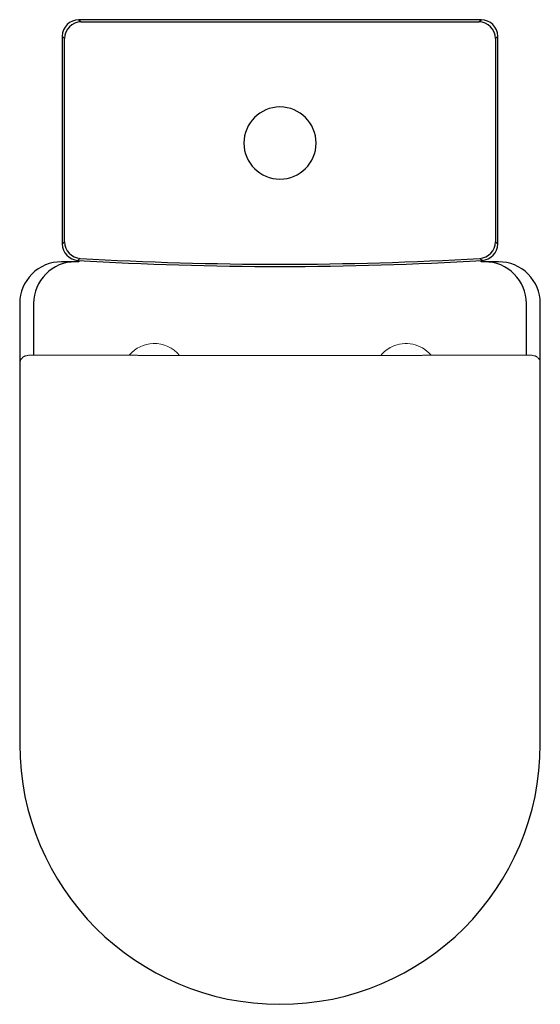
# Model space of a CAD drawing. Header units: millimetres. Extents: x 1644.761 to 1645.136, y 488.864 to 489.573.
import ezdxf

# ---------------------------------------------------------------- set-up
doc = ezdxf.new("R2010")
doc.units = ezdxf.units.MM
doc.layers.add('SANINDUSA', color=3, linetype='Continuous')

msp = doc.modelspace()

# ---------------------------------------------------------------- linework, layer by layer
at = {"layer": 'SANINDUSA'}
for p, q in [((1644.80333, 489.57302), (1644.80492, 489.57142)), ((1645.09296, 489.57302), (1644.80333, 489.57302)), ((1644.80333, 489.57302), (1644.80333, 489.57302)), ((1644.80492, 489.57142), (1645.09136, 489.57142)), ((1645.09136, 489.57142), (1645.09296, 489.57302)), ((1644.79294, 489.55944), (1644.79134, 489.56103)), ((1644.79134, 489.56103), (1644.79134, 489.41149)), ((1644.79134, 489.56103), (1644.79134, 489.56103)), ((1644.79294, 489.41299), (1644.79294, 489.55944)), ((1645.10494, 489.56103), (1645.10334, 489.55944)), ((1645.10334, 489.55944), (1645.10334, 489.41299)), ((1645.10494, 489.41149), (1645.10494, 489.56103)), ((1645.10494, 489.56103), (1645.10495, 489.56103))]:
    msp.add_line(p, q, dxfattribs=at)
at = {"layer": 'SANINDUSA', "linetype": 'Continuous', "lineweight": 15}
for p, q in [((1644.76493, 489.33078), (1644.76468, 489.33077)), ((1644.7656, 489.33093), (1644.76493, 489.33078)), ((1644.76979, 489.33137), (1644.76752, 489.33124)), ((1644.77758, 489.3314), (1644.84435, 489.3314)), ((1645.11893, 489.3314), (1645.05217, 489.3314)), ((1645.12817, 489.33132), (1645.12673, 489.33137)), ((1645.12817, 489.33132), (1645.12899, 489.33124)), ((1645.13091, 489.33093), (1645.13159, 489.33078)), ((1645.13159, 489.33078), (1645.13184, 489.33077))]:
    msp.add_line(p, q, dxfattribs=at)
at = {"layer": 'SANINDUSA', "flags": 128}
for points in [[(1644.79134, 489.41149), (1644.79233, 489.41242), (1644.79294, 489.41299)], [(1645.10334, 489.41299), (1645.10396, 489.41242), (1645.10494, 489.41149)], [(1644.80422, 489.40103), (1644.80356, 489.40041), (1644.80262, 489.39953)], [(1645.09367, 489.39953), (1645.09257, 489.40055), (1645.09206, 489.40103)]]:
    msp.add_lwpolyline(points, dxfattribs=at)
at = {"layer": 'SANINDUSA'}
for points in [[(1644.80314, 489.39949), (1644.80314, 489.39857), (1644.79064, 489.39857, 0.414214), (1644.76064, 489.36857), (1644.76064, 489.05107, 1), (1645.13564, 489.05107), (1645.13564, 489.36857, 0.414214), (1645.10564, 489.39857), (1645.09314, 489.39857), (1645.09314, 489.39949)], [(1644.80064, 489.39857, 0.414214), (1644.77064, 489.36857), (1644.77064, 489.33138)], [(1645.12564, 489.33138), (1645.12564, 489.36857, 0.414214), (1645.09564, 489.39857)]]:
    msp.add_lwpolyline(points, format="xyb", dxfattribs=at)
at = {"layer": 'SANINDUSA', "extrusion": (9.71445e-17, 3.47169e-15, -1)}
msp.add_circle((-1644.94814, 489.48412), 0.026, dxfattribs=at)
at = {"layer": 'SANINDUSA'}
for centre, radius, start, end in [((1644.80496, 489.5594), 0.01202, 90.18917, 179.8108), ((1645.09132, 489.5594), 0.01202, 0.1892, 89.8108), ((1644.80333, 489.41149), 0.01199, 180.02335, 266.59374), ((1644.80496, 489.41303), 0.01202, 180.17536, 266.47685), ((1645.09132, 489.41303), 0.01202, 273.52311, 359.82465), ((1645.09295, 489.41149), 0.01199, 273.40613, 359.97674), ((1644.94814, 491.86136), 2.46614, 266.61709, 273.38291), ((1644.94814, 491.86136), 2.46454, 266.65226, 273.34774)]:
    msp.add_arc(centre, radius, start, end, dxfattribs=at)
at = {"layer": 'SANINDUSA', "linetype": 'Continuous', "lineweight": 15}
for centre, start, end in [((1644.85759, 489.31621), 91.73338, 139.39766), ((1644.85759, 489.31621), 39.01562, 91.73338), ((1645.03893, 489.31621), 40.60349, 115.62847), ((1645.03893, 489.31621), 115.62847, 140.79682)]:
    msp.add_arc(centre, 0.0235, start, end, dxfattribs=at)
at = {"layer": 'SANINDUSA'}
for centre, major_axis, start_param, end_param in [((1644.80335, 489.56101), (0.0085, -0.0085), 2.357564, 3.925621), ((1645.09293, 489.56101), (0.0085, 0.0085), 5.499157, 7.067214)]:
    msp.add_ellipse(centre, major_axis=major_axis, ratio=0.998629, start_param=start_param, end_param=end_param, dxfattribs=at)
at = {"layer": 'SANINDUSA', "linetype": 'Continuous', "lineweight": 15}
for centre, major_axis, start_param, end_param in [((1644.7669, 489.32526), (0.00602, -0.00006), 2.439533, 3.150741), ((1645.12962, 489.32526), (0.00602, 0.00006), 6.274037, 6.985245)]:
    msp.add_ellipse(centre, major_axis=major_axis, ratio=0.996219, start_param=start_param, end_param=end_param, dxfattribs=at)
for points, knots in [([(1644.76468, 489.33077), (1644.76463, 489.33076), (1644.76454, 489.33073), (1644.76413, 489.33056), (1644.7636, 489.33027), (1644.76295, 489.32983), (1644.76256, 489.32941), (1644.76234, 489.32918)], [0, 0, 0, 0, 0.1689443, 0.345279, 0.5332337, 0.7394409, 1, 1, 1, 1]), ([(1644.76752, 489.33124), (1644.76746, 489.33123), (1644.76716, 489.3312), (1644.76666, 489.33116), (1644.76596, 489.331), (1644.7656, 489.33093)], [0, 0, 0, 0, 0.117477, 0.557898, 1, 1, 1, 1]), ([(1644.76979, 489.33137), (1644.76997, 489.33137), (1644.77034, 489.33138), (1644.77196, 489.33139), (1644.77418, 489.33139), (1644.77618, 489.33139), (1644.77733, 489.3314), (1644.77758, 489.3314)], [0, 0, 0, 0, 0.2335, 0.467, 0.700501, 0.934001, 1, 1, 1, 1]), ([(1644.84765, 489.33099), (1644.84764, 489.33099), (1644.84737, 489.33098), (1644.84679, 489.33104), (1644.84596, 489.33118), (1644.84519, 489.33133), (1644.84466, 489.3314), (1644.84439, 489.3314), (1644.84435, 489.3314)], [0, 0, 0, 0, 0.007938, 0.20538, 0.433008, 0.719877, 0.946252, 1, 1, 1, 1]), ([(1644.94826, 489.331), (1644.94185, 489.331), (1644.92368, 489.331), (1644.89222, 489.33099), (1644.8651, 489.33099), (1644.84973, 489.33099), (1644.84765, 489.33099)], [0, 0, 0, 0, 0.1909797, 0.5418712, 0.9379603, 1, 1, 1, 1]), ([(1645.04886, 489.33099), (1645.04236, 489.33099), (1645.02266, 489.33099), (1644.99127, 489.33099), (1644.96424, 489.331), (1644.9504, 489.331), (1644.94826, 489.331)], [0, 0, 0, 0, 0.1940628, 0.5873701, 0.9361462, 1, 1, 1, 1]), ([(1645.05216, 489.3314), (1645.05207, 489.3314), (1645.05168, 489.33139), (1645.05101, 489.33127), (1645.05011, 489.3311), (1645.04939, 489.33099), (1645.04898, 489.331), (1645.04886, 489.331)], [0, 0, 0, 0, 0.088238, 0.424275, 0.698247, 0.911091, 1, 1, 1, 1]), ([(1645.12673, 489.33137), (1645.12654, 489.33137), (1645.12618, 489.33138), (1645.12455, 489.33139), (1645.12234, 489.33139), (1645.12033, 489.33139), (1645.11919, 489.3314), (1645.11893, 489.3314)], [0, 0, 0, 0, 0.2335, 0.467, 0.700501, 0.934001, 1, 1, 1, 1]), ([(1645.12899, 489.33124), (1645.12906, 489.33123), (1645.12935, 489.3312), (1645.12986, 489.33116), (1645.13056, 489.331), (1645.13091, 489.33093)], [0, 0, 0, 0, 0.117477, 0.557898, 1, 1, 1, 1]), ([(1645.13184, 489.33077), (1645.13188, 489.33076), (1645.13197, 489.33073), (1645.13239, 489.33056), (1645.13292, 489.33027), (1645.13356, 489.32983), (1645.13396, 489.32941), (1645.13418, 489.32918)], [0, 0, 0, 0, 0.168944, 0.345279, 0.533234, 0.739441, 1, 1, 1, 1])]:
    msp.add_open_spline(points, degree=3, knots=knots, dxfattribs=at)

doc.saveas('drawing.dxf')
